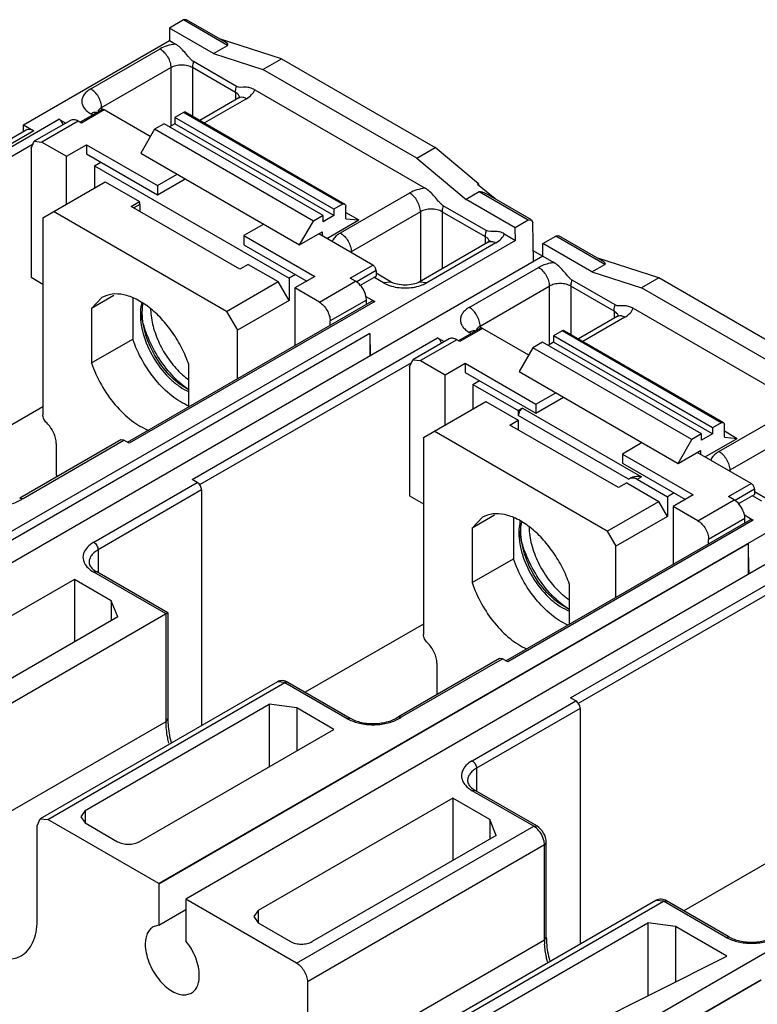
# Model space of a CAD drawing. Header units: millimetres. Extents: x 20 to 157, y 25 to 223.
# Tile 5 of 6: x 72 to 120, y 159 to 223. Entities that reach past the tile are written whole.
import ezdxf

# ---------------------------------------------------------------- set-up
doc = ezdxf.new("R2010")
doc.units = ezdxf.units.MM
doc.header["$LTSCALE"] = 16.09879
doc.layers.get('0').update_dxf_attribs({"linetype": 'CONTINUOUS'})

msp = doc.modelspace()

# ---------------------------------------------------------------- linework, layer by layer
at = {"color": 7, "linetype": 'Continuous'}
for p, q in [((82.883, 223.028), (81.964, 222.497)), ((83.083, 223.048), (82.883, 223.028)), ((85.755, 221.37), (82.883, 223.028)), ((85.582, 221.605), (83.083, 223.048)), ((81.964, 222.497), (81.964, 221.677)), ((84.836, 220.839), (81.964, 222.497)), ((72.418, 216.166), (81.964, 221.677)), ((81.964, 221.677), (82.353, 221.453)), ((89.278, 220.492), (85.291, 221.773)), ((76.817, 218.526), (81.342, 221.138)), ((84.836, 220.839), (85.755, 221.37)), ((84.836, 220.839), (88.076, 219.798)), ((86.35, 218.684), (83.535, 220.31)), ((88.076, 219.798), (89.278, 220.492)), ((89.278, 220.492), (99.333, 214.687)), ((77.524, 217.301), (82.049, 219.914)), ((82.049, 219.914), (82.049, 216.09)), ((83.464, 219.913), (83.464, 216.749)), ((86.28, 218.288), (83.464, 219.913)), ((98.131, 213.993), (88.076, 219.798)), ((86.28, 218.288), (86.28, 217.809)), ((87.532, 218.463), (98.675, 212.03)), ((86.487, 217.929), (83.953, 216.466)), ((86.987, 217.879), (84.246, 216.297)), ((86.487, 217.929), (86.582, 217.994)), ((77.538, 217.164), (76.116, 216.342)), ((77.688, 217.149), (76.203, 216.291)), ((77.524, 217.301), (77.524, 217.149)), ((80.704, 215.408), (77.688, 217.149)), ((82.886, 216.981), (82.32, 216.655)), ((93.28, 210.98), (82.886, 216.981)), ((83.036, 216.996), (93.43, 210.995)), ((58.685, 207.275), (74.736, 216.542)), ((75.491, 216.463), (73.123, 215.096)), ((75.991, 216.414), (73.623, 215.046)), ((74.736, 216.542), (75.182, 216.285)), ((76.203, 216.291), (75.991, 216.414)), ((76.943, 216.82), (76.817, 216.892)), ((82.32, 216.655), (82.32, 216.246)), ((92.714, 210.654), (82.32, 216.655)), ((72.589, 215.829), (34.052, 193.579)), ((73.089, 215.779), (34.552, 193.53)), ((72.418, 215.73), (72.418, 216.166)), ((72.418, 216.166), (73.089, 215.779)), ((80.976, 215.879), (80.078, 214.324)), ((81.613, 216.246), (80.976, 215.879)), ((91.371, 209.878), (80.976, 215.879)), ((92.007, 210.245), (81.613, 216.246)), ((82.32, 216.246), (81.966, 216.042)), ((92.714, 210.245), (82.32, 216.246)), ((72.915, 214.638), (73.123, 215.096)), ((73.123, 215.096), (73.623, 215.046)), ((73.623, 215.046), (75.231, 214.117)), ((73.038, 214.909), (59.186, 206.912)), ((72.915, 214.638), (72.915, 206.203)), ((75.231, 214.117), (76.539, 214.873)), ((76.539, 214.873), (76.539, 214.277)), ((76.539, 214.873), (81.171, 212.199)), ((98.131, 213.993), (99.333, 214.687)), ((102.171, 212.322), (99.333, 214.687)), ((75.231, 210.99), (75.231, 214.117)), ((76.539, 214.277), (81.171, 211.603)), ((80.078, 214.324), (90.473, 208.322)), ((98.131, 213.993), (101.37, 211.293)), ((77.052, 213.491), (77.476, 213.736)), ((77.052, 213.491), (77.052, 212.042)), ((77.052, 213.491), (89.78, 206.142)), ((81.171, 212.199), (82.465, 212.946)), ((81.171, 211.603), (82.981, 212.648)), ((73.679, 210.094), (77.759, 212.45)), ((77.759, 212.45), (80.004, 211.154)), ((81.171, 212.199), (81.171, 211.603)), ((102.171, 212.322), (102.101, 212.281)), ((103.249, 211.324), (102.101, 212.281)), ((102.171, 212.322), (102.171, 212.222)), ((93.139, 209.102), (97.668, 211.717)), ((102.219, 211.783), (101.37, 211.293)), ((104.573, 209.444), (101.37, 211.293)), ((105.422, 209.934), (102.219, 211.783)), ((105.624, 209.953), (102.793, 211.587)), ((79.459, 210.84), (80.004, 211.154)), ((86.567, 206.736), (79.459, 210.84)), ((80.022, 210.96), (79.637, 210.737)), ((80.022, 210.96), (80.022, 210.515)), ((93.28, 210.98), (92.714, 210.654)), ((92.714, 210.654), (92.714, 210.245)), ((93.492, 210.035), (93.492, 210.858)), ((102.672, 209.261), (99.856, 210.887)), ((73.679, 210.094), (73.679, 197.216)), ((85.7, 203.971), (74.386, 210.502)), ((92.007, 210.245), (91.371, 209.878)), ((92.714, 210.245), (92.007, 209.837)), ((92.007, 209.837), (92.007, 210.245)), ((92.241, 208.747), (94.34, 209.959)), ((93.492, 210.448), (94.34, 209.959)), ((93.492, 210.035), (94.34, 209.959)), ((98.371, 210.49), (93.846, 207.877)), ((98.371, 210.49), (98.365, 205.94)), ((99.785, 210.49), (99.784, 206.759)), ((99.785, 210.49), (102.601, 208.865)), ((105.422, 209.934), (104.573, 209.444)), ((105.422, 209.934), (105.624, 209.953)), ((105.624, 209.953), (105.712, 209.767)), ((88.122, 209.68), (86.828, 208.933)), ((90.473, 208.322), (91.371, 209.878)), ((104.592, 208.613), (104.573, 209.444)), ((105.769, 207.237), (105.712, 209.767)), ((104.592, 208.613), (56.509, 180.853)), ((86.828, 208.933), (86.828, 208.337)), ((86.828, 208.933), (91.459, 206.259)), ((90.473, 208.322), (91.937, 209.168)), ((95.256, 207.006), (91.725, 209.045)), ((91.937, 209.168), (91.937, 208.923)), ((102.601, 208.865), (102.601, 208.386)), ((103.853, 209.04), (104.592, 208.613)), ((106.371, 208.407), (107.221, 208.895)), ((107.421, 208.915), (107.221, 208.895)), ((110.434, 207.041), (107.221, 208.895)), ((110.26, 207.276), (107.421, 208.915)), ((86.828, 208.337), (90.943, 205.961)), ((102.809, 208.506), (98.283, 205.893)), ((103.308, 208.455), (98.783, 205.843)), ((106.371, 207.587), (106.371, 208.407)), ((109.585, 206.551), (106.371, 208.407)), ((106.373, 207.585), (58.29, 179.825)), ((93.846, 207.877), (93.846, 207.82)), ((105.753, 207.943), (107.102, 207.164)), ((113.956, 206.163), (109.969, 207.444)), ((87.111, 207.051), (86.567, 206.736)), ((87.111, 207.051), (89.073, 205.918)), ((93.771, 206.149), (95.256, 207.006)), ((101.566, 204.237), (106.09, 206.849)), ((109.585, 206.551), (110.434, 207.041)), ((72.915, 206.203), (73.679, 205.763)), ((90.204, 206.387), (89.78, 206.142)), ((89.78, 206.142), (89.78, 204.693)), ((91.459, 206.259), (90.151, 205.504)), ((94.129, 205.942), (93.771, 206.149)), ((95.468, 206.639), (94.162, 205.885)), ((94.406, 205.675), (95.468, 206.288)), ((95.954, 205.844), (95.327, 206.206)), ((95.468, 206.639), (95.468, 206.288)), ((96.455, 205.893), (95.468, 206.463)), ((109.585, 206.551), (112.825, 205.51)), ((113.956, 206.163), (112.825, 205.51)), ((124.011, 200.358), (113.956, 206.163)), ((85.7, 203.971), (89.073, 205.918)), ((89.78, 204.693), (89.073, 205.918)), ((90.151, 205.504), (90.151, 201.736)), ((91.76, 204.575), (90.151, 205.504)), ((91.76, 204.575), (94.129, 205.942)), ((96.455, 205.893), (95.955, 205.843)), ((98.783, 205.843), (98.283, 205.893)), ((102.273, 203.012), (106.798, 205.625)), ((106.798, 205.625), (106.798, 201.801)), ((108.213, 205.625), (108.213, 202.461)), ((111.028, 203.999), (108.213, 205.625)), ((111.099, 204.396), (108.283, 206.022)), ((122.88, 199.705), (112.825, 205.51)), ((78.33, 205.014), (76.861, 204.166)), ((77.543, 204.879), (76.861, 204.166)), ((79.562, 204.859), (79.562, 202.166)), ((94.81, 204.953), (95.384, 204.622)), ((76.861, 204.166), (76.861, 200.607)), ((79.215, 195.422), (95.184, 204.642)), ((95.384, 204.622), (79.333, 195.355)), ((89.78, 204.693), (86.407, 202.746)), ((94.836, 204.718), (92.467, 203.35)), ((94.836, 204.441), (94.836, 204.718)), ((95.384, 204.622), (95.184, 204.642)), ((112.28, 204.175), (123.424, 197.741)), ((85.7, 203.971), (86.407, 202.746)), ((111.236, 203.641), (108.702, 202.178)), ((111.736, 203.591), (108.995, 202.009)), ((111.028, 203.999), (111.028, 203.521)), ((111.236, 203.641), (111.33, 203.706)), ((92.467, 203.073), (92.467, 203.35)), ((102.287, 202.875), (100.864, 202.054)), ((102.437, 202.86), (100.952, 202.003)), ((102.273, 203.012), (102.273, 202.86)), ((105.453, 201.119), (102.437, 202.86)), ((95.059, 202.525), (56.522, 180.276)), ((76.861, 200.607), (79.562, 202.166)), ((83.434, 192.987), (99.485, 202.254)), ((86.407, 199.574), (86.407, 202.746)), ((95.059, 202.525), (95.092, 201.072)), ((95.059, 202.525), (95.059, 201.053)), ((100.24, 202.175), (97.871, 200.807)), ((99.485, 202.254), (99.931, 201.996)), ((101.692, 202.531), (101.566, 202.604)), ((107.634, 202.693), (107.069, 202.366)), ((107.069, 202.366), (107.069, 201.958)), ((117.463, 196.365), (107.069, 202.366)), ((118.029, 196.692), (107.634, 202.693)), ((107.784, 202.708), (118.179, 196.707)), ((100.74, 202.125), (98.371, 200.758)), ((100.952, 202.003), (100.74, 202.125)), ((105.725, 201.591), (104.827, 200.035)), ((106.362, 201.958), (105.725, 201.591)), ((116.12, 195.589), (105.725, 201.591)), ((116.756, 195.957), (106.362, 201.958)), ((107.069, 201.958), (106.715, 201.754)), ((117.463, 195.957), (107.069, 201.958)), ((83.225, 197.737), (83.225, 200.492)), ((97.787, 200.62), (83.935, 192.623)), ((97.664, 200.35), (97.871, 200.807)), ((97.664, 200.35), (97.664, 191.915)), ((97.871, 200.807), (98.371, 200.758)), ((98.371, 200.758), (99.98, 199.829)), ((99.98, 199.829), (101.288, 200.584)), ((101.288, 200.584), (101.288, 199.988)), ((101.288, 200.584), (105.92, 197.91)), ((99.98, 196.539), (99.98, 199.829)), ((101.288, 199.988), (105.92, 197.314)), ((104.827, 200.035), (115.222, 194.034)), ((101.801, 199.202), (102.225, 199.447)), ((101.801, 199.202), (101.801, 197.59)), ((101.801, 199.202), (104.771, 197.488)), ((105.92, 197.91), (107.214, 198.657)), ((105.92, 197.314), (107.73, 198.359)), ((73.679, 197.733), (66.094, 193.354)), ((98.569, 195.724), (102.649, 198.08)), ((102.649, 198.08), (104.771, 196.855)), ((105.92, 197.91), (105.92, 197.314)), ((105.054, 197.651), (104.771, 197.488)), ((104.771, 197.488), (104.771, 197.161)), ((111.983, 192.997), (104.771, 197.161)), ((105.054, 197.651), (112.826, 193.163)), ((117.888, 194.814), (122.413, 197.427)), ((104.226, 196.541), (104.771, 196.855)), ((111.315, 192.448), (104.226, 196.541)), ((104.771, 196.855), (104.771, 196.226)), ((118.029, 196.692), (117.463, 196.365)), ((118.241, 195.746), (118.241, 196.569)), ((98.569, 195.724), (98.569, 182.845)), ((110.59, 189.601), (99.276, 196.132)), ((116.756, 195.957), (116.12, 195.589)), ((117.463, 195.957), (116.756, 195.549)), ((116.756, 195.549), (116.756, 195.957)), ((117.463, 196.365), (117.463, 195.957)), ((118.241, 196.16), (119.088, 195.67)), ((118.241, 195.746), (119.088, 195.67)), ((123.12, 196.202), (118.595, 193.589)), ((78.787, 195.574), (72.18, 191.76)), ((72.391, 191.746), (78.987, 195.554)), ((74.563, 195.336), (74.563, 193.27)), ((78.987, 195.554), (78.787, 195.574)), ((79.333, 195.355), (78.987, 195.554)), ((112.871, 195.391), (111.577, 194.644)), ((115.222, 194.034), (116.12, 195.589)), ((116.99, 194.459), (119.088, 195.67)), ((111.577, 194.644), (111.577, 194.048)), ((111.577, 194.644), (116.208, 191.97)), ((115.222, 194.034), (116.685, 194.879)), ((120.005, 192.718), (116.473, 194.757)), ((116.685, 194.879), (116.685, 194.634)), ((129.341, 194.325), (81.258, 166.564)), ((111.577, 194.048), (115.692, 191.672)), ((74.563, 193.27), (74.679, 193.203)), ((131.11, 193.304), (83.026, 165.543)), ((112.544, 193), (112.826, 193.163)), ((118.595, 193.589), (118.595, 193.532)), ((77.008, 188.877), (83.78, 192.787)), ((83.78, 192.787), (83.434, 192.987)), ((111.86, 192.762), (111.315, 192.448)), ((111.86, 192.762), (113.963, 191.548)), ((112.544, 193), (114.529, 191.854)), ((118.52, 191.86), (120.005, 192.718)), ((84.063, 192.297), (77.291, 188.387)), ((84.063, 192.297), (84.063, 176.889)), ((97.664, 191.915), (98.569, 191.392)), ((114.953, 192.099), (114.529, 191.854)), ((116.208, 191.97), (114.9, 191.215)), ((118.878, 191.654), (118.52, 191.86)), ((120.217, 192.35), (118.911, 191.596)), ((119.155, 191.386), (120.217, 191.999)), ((120.703, 191.555), (120.076, 191.918)), ((120.217, 192.35), (120.217, 191.999)), ((121.204, 191.605), (120.217, 192.174)), ((72.167, 191.752), (72.18, 191.76)), ((72.18, 191.76), (72.391, 191.746)), ((110.59, 189.601), (113.963, 191.548)), ((114.529, 190.568), (113.963, 191.548)), ((114.529, 191.854), (114.529, 190.568)), ((116.509, 190.286), (118.878, 191.654)), ((103.22, 190.644), (101.751, 189.796)), ((114.9, 191.215), (114.9, 187.448)), ((116.509, 190.286), (114.9, 191.215)), ((119.558, 190.665), (120.133, 190.333)), ((102.434, 190.509), (101.751, 189.796)), ((103.964, 181.134), (119.933, 190.353)), ((120.133, 190.333), (104.081, 181.066)), ((104.453, 190.488), (104.453, 187.796)), ((114.529, 190.568), (111.156, 188.621)), ((119.585, 190.429), (117.216, 189.062)), ((119.585, 190.152), (119.585, 190.429)), ((120.133, 190.333), (119.933, 190.353)), ((101.751, 189.796), (101.751, 186.237)), ((110.59, 189.601), (111.156, 188.621)), ((119.796, 188.774), (81.259, 166.524)), ((117.216, 188.785), (117.216, 189.062)), ((119.796, 188.774), (119.796, 186.772)), ((77.291, 188.387), (77.291, 186.89)), ((111.156, 185.286), (111.156, 188.621)), ((101.751, 186.237), (104.453, 187.796)), ((108.183, 178.698), (124.234, 187.966)), ((77.208, 186.938), (77.008, 186.918)), ((81.736, 184.188), (77.008, 186.918)), ((81.853, 184.256), (77.208, 186.938)), ((75.741, 186.443), (63.016, 179.096)), ((75.741, 186.443), (75.741, 182.364)), ((78.159, 185.047), (75.741, 186.443)), ((108.115, 183.53), (108.115, 186.122)), ((122.536, 186.332), (108.684, 178.335)), ((78.159, 185.047), (78.159, 183.76)), ((78.576, 184), (78.159, 185.047)), ((81.853, 184.256), (66.234, 175.238)), ((81.736, 177.167), (81.736, 184.188)), ((81.853, 184.256), (81.853, 177.33)), ((78.576, 184), (66.549, 177.057)), ((98.569, 183.526), (90.843, 179.066)), ((103.535, 181.286), (96.929, 177.472)), ((97.14, 177.458), (103.735, 181.266)), ((99.453, 180.966), (99.453, 178.929)), ((103.735, 181.266), (103.535, 181.286)), ((104.081, 181.066), (103.735, 181.266)), ((89.014, 179.747), (73.512, 170.797)), ((74.012, 170.748), (89.509, 179.701)), ((89.509, 179.701), (89.014, 179.747)), ((89.71, 179.72), (89.509, 179.701)), ((89.509, 179.701), (93.579, 177.351)), ((89.71, 179.72), (93.779, 177.371)), ((101.757, 174.589), (108.529, 178.499)), ((108.529, 178.499), (108.183, 178.698)), ((76.454, 171.338), (88.481, 178.282)), ((88.481, 178.282), (88.481, 174.203)), ((90.294, 178.041), (88.481, 178.282)), ((90.294, 178.041), (90.294, 175.249)), ((92.712, 176.645), (90.294, 178.041)), ((108.812, 178.009), (102.04, 174.099)), ((108.812, 178.009), (108.812, 162.6)), ((66.234, 168.217), (81.736, 177.167)), ((81.736, 177.167), (81.853, 177.33)), ((93.579, 177.351), (93.779, 177.371)), ((96.916, 177.463), (96.929, 177.472)), ((96.929, 177.472), (97.14, 177.458)), ((79.987, 169.299), (92.712, 176.645)), ((104.993, 152.861), (143.53, 175.111)), ((102.04, 174.099), (102.04, 172.601)), ((101.957, 172.649), (101.757, 172.629)), ((105.781, 170.306), (101.757, 172.629)), ((105.98, 170.326), (101.957, 172.649)), ((100.49, 172.155), (87.765, 164.808)), ((100.49, 172.155), (100.49, 168.075)), ((102.908, 170.759), (100.49, 172.155)), ((76.454, 171.338), (76.161, 170.93)), ((76.454, 171.338), (76.454, 170.522)), ((73.305, 170.34), (73.512, 170.797)), ((73.512, 170.797), (74.012, 170.748)), ((81.258, 166.564), (74.012, 170.748)), ((76.161, 170.93), (76.454, 170.522)), ((102.908, 170.759), (102.908, 169.472)), ((103.324, 169.712), (102.908, 170.759)), ((73.305, 164.134), (73.305, 170.34)), ((76.454, 170.522), (78.573, 169.299)), ((90.275, 161.358), (105.781, 170.306)), ((105.781, 170.306), (105.98, 170.326)), ((103.324, 169.712), (91.298, 162.768)), ((106.484, 169.084), (90.982, 160.134)), ((106.602, 169.247), (106.484, 169.084)), ((106.484, 162.878), (106.484, 169.084)), ((106.602, 163.041), (106.602, 169.247)), ((123.46, 169.32), (115.592, 164.777)), ((81.258, 166.564), (81.259, 166.524)), ((81.259, 166.524), (81.259, 163.841)), ((83.026, 165.543), (83.026, 162.82)), ((90.275, 161.358), (83.026, 165.543)), ((81.259, 163.841), (83.026, 164.862)), ((113.763, 165.459), (98.261, 156.509)), ((98.761, 156.459), (114.266, 165.407)), ((114.266, 165.407), (113.763, 165.459)), ((114.266, 165.407), (114.466, 165.427)), ((118.327, 163.063), (114.266, 165.407)), ((118.527, 163.082), (114.466, 165.427)), ((87.765, 164.808), (87.472, 164.4)), ((87.472, 164.4), (87.765, 163.991)), ((87.765, 164.808), (87.765, 163.991)), ((81.259, 163.841), (80.893, 163.728)), ((87.765, 163.991), (89.884, 162.768)), ((101.203, 157.05), (113.23, 163.993)), ((113.23, 163.993), (113.23, 159.22)), ((115.042, 163.753), (113.23, 163.993)), ((115.042, 163.753), (115.042, 160.129)), ((118.4, 161.814), (115.042, 163.753)), ((106.484, 162.878), (106.602, 163.041)), ((118.327, 163.063), (118.527, 163.082)), ((90.982, 153.928), (106.484, 162.878)), ((104.326, 154.751), (118.4, 161.814)), ((90.982, 160.134), (90.982, 153.928)), ((120.62, 160.25), (105.7, 151.637)), ((120.642, 160.238), (105.722, 151.624)), ((83.026, 159.285), (83.393, 159.398))]:
    msp.add_line(p, q, dxfattribs=at)
for centre, radius, start, end in [((77.529, 217.367), 0.473, 229.52463, 231.76298), ((77.973, 216.524), 0.897, 120.01019, 122.05214), ((94.285, 207.115), 0.88, 119.96915, 123.71738), ((84.546, 204.183), 3.817, 180.0062, 181.45813), ((83.707, 203.795), 3.65, 178.50255, 180.00475), ((102.722, 202.235), 0.898, 119.98742, 122.04715), ((102.278, 203.079), 0.473, 229.52468, 231.76314), ((119.034, 192.827), 0.879, 119.97162, 123.72813), ((108.456, 189.507), 3.65, 178.50255, 180.00475), ((109.226, 189.894), 3.748, 180.00054, 180.42982), ((856.92, 205.688), 737.323, 181.343346, 181.468179), ((94.773, 179.424), 2.393, 240.04513, 243.97864), ((119.522, 165.136), 2.393, 240.04513, 243.97864), ((111.478, 162.882), 4.994, 180.03978, 183.24763)]:
    msp.add_arc(centre, radius, start, end, dxfattribs=at)
for centre, major_axis, ratio, start_param, end_param in [((84.48, 221.78), (1.305, -0.377), 0.175725, -0.167444, 0.617944), ((103.495, 210.72), (1.293, -1.049), 0.18369, 2.286048, 3.071438), ((109.158, 207.451), (1.305, -0.377), 0.175725, -0.167444, 0.617944)]:
    msp.add_ellipse(centre, major_axis=major_axis, ratio=ratio, start_param=start_param, end_param=end_param, dxfattribs=at)
for points, knots in [([(82.353, 221.453), (82.169, 221.431), (81.819, 221.36), (81.488, 221.223), (81.342, 221.138)], [0, 0, 0, 0, 0.523751, 1, 1, 1, 1]), ([(81.342, 221.138), (81.438, 221.083), (81.629, 220.925), (81.855, 220.618), (82.007, 220.269), (82.049, 220.025), (82.049, 219.914)], [0, 0, 0, 0, 0.227121, 0.499999, 0.772877, 1, 1, 1, 1]), ([(83.535, 220.31), (83.478, 220.343), (83.373, 220.434), (83.188, 220.645), (82.965, 220.922), (82.68, 221.221), (82.465, 221.388), (82.353, 221.453)], [0, 0, 0, 0, 0.119552, 0.248697, 0.510499, 0.765098, 1, 1, 1, 1]), ([(83.535, 220.31), (83.523, 220.275), (83.484, 220.146), (83.464, 220.011), (83.464, 219.913)], [0, 0, 0, 0, 0.276822, 1, 1, 1, 1]), ([(83.464, 219.913), (83.364, 219.971), (83.13, 220.054), (82.756, 220.098), (82.383, 220.054), (82.149, 219.971), (82.049, 219.914)], [0, 0, 0, 0, 0.236741, 0.499963, 0.763414, 1, 1, 1, 1]), ([(76.817, 218.526), (76.729, 218.475), (76.57, 218.365), (76.38, 218.166), (76.259, 217.944), (76.218, 217.709), (76.259, 217.474), (76.38, 217.253), (76.57, 217.053), (76.729, 216.943), (76.817, 216.892)], [0, 0, 0, 0, 0.14477, 0.274566, 0.391136, 0.500005, 0.608872, 0.725438, 0.855228, 1, 1, 1, 1]), ([(77.524, 217.301), (77.524, 217.417), (77.48, 217.661), (77.329, 218.005), (77.107, 218.308), (76.917, 218.468), (76.816, 218.525)], [0, 0, 0, 0, 0.237209, 0.499981, 0.762763, 1, 1, 1, 1]), ([(86.28, 218.288), (86.28, 218.319), (86.286, 218.454), (86.317, 218.587), (86.35, 218.684)], [0, 0, 0, 0, 0.234062, 1, 1, 1, 1]), ([(86.564, 217.956), (86.548, 218.022), (86.471, 218.157), (86.35, 218.247), (86.28, 218.288)], [0, 0, 0, 0, 0.455257, 1, 1, 1, 1]), ([(87.532, 218.463), (87.434, 218.519), (87.236, 218.602), (86.838, 218.653), (86.518, 218.588), (86.35, 218.684)], [0, 0, 0, 0, 0.277735, 0.521911, 1, 1, 1, 1]), ([(86.987, 217.879), (87.113, 217.952), (87.334, 218.115), (87.49, 218.346), (87.532, 218.463)], [0, 0, 0, 0, 0.540967, 1, 1, 1, 1]), ([(86.987, 217.879), (86.916, 217.92), (86.777, 217.98), (86.62, 217.979), (86.556, 217.959)], [0, 0, 0, 0, 0.544955, 1, 1, 1, 1]), ([(77.145, 216.989), (77.119, 216.989), (77.004, 216.982), (76.894, 216.937), (76.817, 216.892)], [0, 0, 0, 0, 0.226367, 1, 1, 1, 1]), ([(77.248, 216.972), (77.223, 216.98), (77.189, 216.986), (77.154, 216.988), (77.145, 216.989)], [0, 0, 0, 0, 0.74307, 1, 1, 1, 1]), ([(77.424, 217.234), (77.408, 217.221), (77.351, 217.172), (77.302, 217.113), (77.276, 217.064)], [0, 0, 0, 0, 0.268411, 1, 1, 1, 1]), ([(77.688, 217.149), (77.664, 217.163), (77.614, 217.183), (77.559, 217.175), (77.538, 217.164)], [0, 0, 0, 0, 0.550038, 1, 1, 1, 1]), ([(83.036, 216.996), (83.015, 217.008), (82.96, 217.016), (82.91, 216.996), (82.886, 216.981)], [0, 0, 0, 0, 0.449963, 1, 1, 1, 1]), ([(75.004, 216.167), (74.984, 216.245), (74.915, 216.389), (74.802, 216.505), (74.736, 216.542)], [0, 0, 0, 0, 0.516907, 1, 1, 1, 1]), ([(75.991, 216.414), (75.909, 216.462), (75.777, 216.514), (75.6, 216.51), (75.524, 216.482), (75.491, 216.463)], [0, 0, 0, 0, 0.547799, 0.781662, 1, 1, 1, 1]), ([(73.089, 215.779), (73.006, 215.827), (72.874, 215.879), (72.697, 215.875), (72.622, 215.848), (72.589, 215.829)], [0, 0, 0, 0, 0.547786, 0.781635, 1, 1, 1, 1]), ([(98.675, 212.03), (98.491, 212.008), (98.143, 211.937), (97.813, 211.801), (97.668, 211.717)], [0, 0, 0, 0, 0.523631, 1, 1, 1, 1]), ([(99.856, 210.887), (99.799, 210.92), (99.694, 211.011), (99.51, 211.222), (99.286, 211.498), (99.001, 211.798), (98.787, 211.965), (98.675, 212.03)], [0, 0, 0, 0, 0.119508, 0.248696, 0.510502, 0.765102, 1, 1, 1, 1]), ([(98.371, 210.49), (98.371, 210.606), (98.328, 210.851), (98.176, 211.194), (97.955, 211.497), (97.765, 211.657), (97.664, 211.715)], [0, 0, 0, 0, 0.23722, 0.500002, 0.762783, 1, 1, 1, 1]), ([(80.022, 210.96), (80.022, 210.975), (80.02, 211.04), (80.012, 211.105), (80.004, 211.154)], [0, 0, 0, 0, 0.240657, 1, 1, 1, 1]), ([(93.28, 210.98), (93.305, 210.994), (93.354, 211.015), (93.41, 211.007), (93.43, 210.995)], [0, 0, 0, 0, 0.550038, 1, 1, 1, 1]), ([(93.43, 210.995), (93.45, 210.983), (93.485, 210.939), (93.492, 210.886), (93.492, 210.858)], [0, 0, 0, 0, 0.44996, 1, 1, 1, 1]), ([(99.785, 210.49), (99.685, 210.548), (99.451, 210.633), (99.078, 210.673), (98.704, 210.633), (98.471, 210.548), (98.371, 210.49)], [0, 0, 0, 0, 0.237257, 0.500061, 0.762833, 1, 1, 1, 1]), ([(99.856, 210.887), (99.845, 210.853), (99.806, 210.724), (99.785, 210.589), (99.785, 210.49)], [0, 0, 0, 0, 0.265147, 1, 1, 1, 1]), ([(102.672, 209.261), (102.661, 209.227), (102.622, 209.099), (102.601, 208.963), (102.601, 208.865)], [0, 0, 0, 0, 0.265148, 1, 1, 1, 1]), ([(103.853, 209.04), (103.756, 209.096), (103.558, 209.178), (103.159, 209.23), (102.839, 209.165), (102.672, 209.261)], [0, 0, 0, 0, 0.277722, 0.521888, 1, 1, 1, 1]), ([(93.139, 209.102), (93.074, 209.065), (92.856, 208.922), (92.669, 208.713), (92.601, 208.538)], [0, 0, 0, 0, 0.282186, 1, 1, 1, 1]), ([(93.139, 209.102), (93.239, 209.044), (93.429, 208.884), (93.651, 208.581), (93.802, 208.238), (93.846, 207.993), (93.846, 207.877)], [0, 0, 0, 0, 0.237218, 0.499999, 0.762781, 1, 1, 1, 1]), ([(102.886, 208.533), (102.87, 208.599), (102.793, 208.733), (102.672, 208.824), (102.601, 208.865)], [0, 0, 0, 0, 0.455223, 1, 1, 1, 1]), ([(103.308, 208.455), (103.435, 208.529), (103.656, 208.691), (103.812, 208.923), (103.853, 209.04)], [0, 0, 0, 0, 0.541008, 1, 1, 1, 1]), ([(102.929, 208.596), (102.931, 208.598), (102.915, 208.579), (102.903, 208.572), (102.86, 208.535), (102.829, 208.517), (102.809, 208.506)], [0, 0, 0, 0, 0.047324, 0.226706, 0.545263, 1, 1, 1, 1]), ([(102.898, 208.541), (102.928, 208.549), (103.071, 208.565), (103.213, 208.511), (103.309, 208.456)], [0, 0, 0, 0, 0.221735, 1, 1, 1, 1]), ([(95.468, 206.639), (95.468, 206.711), (95.419, 206.855), (95.319, 206.97), (95.256, 207.006)], [0, 0, 0, 0, 0.499999, 1, 1, 1, 1]), ([(107.102, 207.164), (107.008, 207.153), (106.658, 207.096), (106.315, 206.979), (106.09, 206.849)], [0, 0, 0, 0, 0.266931, 1, 1, 1, 1]), ([(106.091, 206.85), (106.191, 206.792), (106.381, 206.632), (106.603, 206.329), (106.755, 205.986), (106.798, 205.741), (106.798, 205.625)], [0, 0, 0, 0, 0.237199, 0.499979, 0.762771, 1, 1, 1, 1]), ([(108.283, 206.022), (108.226, 206.054), (108.122, 206.145), (107.937, 206.356), (107.714, 206.633), (107.428, 206.933), (107.214, 207.1), (107.102, 207.164)], [0, 0, 0, 0, 0.119495, 0.248675, 0.510484, 0.765093, 1, 1, 1, 1]), ([(94.81, 204.953), (94.766, 205.159), (94.631, 205.454), (94.369, 205.77), (94.211, 205.895), (94.129, 205.942)], [0, 0, 0, 0, 0.513276, 0.768668, 1, 1, 1, 1]), ([(95.954, 205.844), (95.984, 205.826), (96.113, 205.757), (96.248, 205.701), (96.354, 205.665)], [0, 0, 0, 0, 0.239197, 1, 1, 1, 1]), ([(96.354, 205.665), (96.678, 205.555), (97.369, 205.456), (98.06, 205.555), (98.385, 205.665)], [0, 0, 0, 0, 0.499987, 1, 1, 1, 1]), ([(98.283, 205.893), (98.165, 205.824), (97.861, 205.722), (97.369, 205.67), (96.877, 205.722), (96.574, 205.824), (96.455, 205.893)], [0, 0, 0, 0, 0.218198, 0.500049, 0.781885, 1, 1, 1, 1]), ([(98.385, 205.665), (98.42, 205.677), (98.557, 205.727), (98.69, 205.789), (98.783, 205.843)], [0, 0, 0, 0, 0.2605, 1, 1, 1, 1]), ([(108.212, 205.625), (108.112, 205.683), (107.879, 205.768), (107.505, 205.808), (107.132, 205.768), (106.898, 205.683), (106.798, 205.625)], [0, 0, 0, 0, 0.237217, 0.499988, 0.762765, 1, 1, 1, 1]), ([(108.213, 205.625), (108.213, 205.656), (108.219, 205.791), (108.25, 205.924), (108.283, 206.022)], [0, 0, 0, 0, 0.234065, 1, 1, 1, 1]), ([(83.225, 200.492), (83.1, 200.861), (82.793, 201.588), (82.192, 202.599), (81.473, 203.499), (80.677, 204.238), (79.843, 204.779), (79.013, 205.09), (78.223, 205.148), (77.744, 204.995), (77.543, 204.879)], [0, 0, 0, 0, 0.1473, 0.296878, 0.443111, 0.580807, 0.705847, 0.816079, 0.912431, 1, 1, 1, 1]), ([(94.836, 204.718), (94.836, 204.737), (94.833, 204.816), (94.822, 204.894), (94.81, 204.953)], [0, 0, 0, 0, 0.239073, 1, 1, 1, 1]), ([(80.144, 204.546), (80.131, 204.495), (80.084, 204.279), (80.063, 204.058), (80.058, 203.891)], [0, 0, 0, 0, 0.23912, 1, 1, 1, 1]), ([(80.185, 203.868), (80.185, 203.923), (80.189, 204.131), (80.212, 204.34), (80.242, 204.491)], [0, 0, 0, 0, 0.259907, 1, 1, 1, 1]), ([(91.76, 204.575), (91.86, 204.517), (92.05, 204.357), (92.272, 204.054), (92.424, 203.71), (92.467, 203.466), (92.467, 203.35)], [0, 0, 0, 0, 0.237243, 0.499999, 0.762756, 1, 1, 1, 1]), ([(101.566, 204.237), (101.478, 204.187), (101.319, 204.077), (101.128, 203.877), (101.008, 203.656), (100.966, 203.421), (101.008, 203.186), (101.128, 202.964), (101.319, 202.764), (101.478, 202.655), (101.566, 202.604)], [0, 0, 0, 0, 0.14477, 0.274566, 0.391135, 0.500005, 0.608871, 0.725438, 0.855228, 1, 1, 1, 1]), ([(102.273, 203.012), (102.273, 203.128), (102.229, 203.373), (102.077, 203.716), (101.856, 204.019), (101.666, 204.179), (101.565, 204.237)], [0, 0, 0, 0, 0.237209, 0.499981, 0.762763, 1, 1, 1, 1]), ([(111.029, 203.999), (111.029, 204.031), (111.035, 204.165), (111.066, 204.298), (111.099, 204.396)], [0, 0, 0, 0, 0.234061, 1, 1, 1, 1]), ([(112.28, 204.175), (112.183, 204.231), (111.985, 204.313), (111.586, 204.364), (111.266, 204.299), (111.099, 204.396)], [0, 0, 0, 0, 0.277733, 0.521909, 1, 1, 1, 1]), ([(111.736, 203.591), (111.862, 203.664), (112.083, 203.826), (112.239, 204.058), (112.28, 204.175)], [0, 0, 0, 0, 0.540966, 1, 1, 1, 1]), ([(80.057, 203.795), (80.057, 203.553), (80.105, 203.05), (80.362, 202.02), (80.95, 200.775), (81.803, 199.705), (82.599, 199.054), (83.017, 198.815), (83.226, 198.723)], [0, 0, 0, 0, 0.115887, 0.241515, 0.508074, 0.770159, 0.890541, 1, 1, 1, 1]), ([(83.218, 198.845), (82.821, 199.119), (82.067, 199.798), (81.145, 201.031), (80.45, 202.423), (80.169, 203.419), (80.091, 203.911)], [0, 0, 0, 0, 0.237624, 0.494654, 0.754502, 1, 1, 1, 1]), ([(83.227, 198.855), (82.802, 199.063), (81.988, 199.69), (81.035, 200.924), (80.376, 202.353), (80.185, 203.381), (80.185, 203.868)], [0, 0, 0, 0, 0.232369, 0.494995, 0.760354, 1, 1, 1, 1]), ([(80.73, 204.086), (80.739, 203.724), (80.86, 202.968), (81.268, 201.87), (81.877, 200.831), (82.401, 200.217), (82.687, 199.945)], [0, 0, 0, 0, 0.231886, 0.485827, 0.747267, 1, 1, 1, 1]), ([(111.313, 203.668), (111.297, 203.734), (111.22, 203.868), (111.099, 203.959), (111.028, 203.999)], [0, 0, 0, 0, 0.455246, 1, 1, 1, 1]), ([(111.736, 203.591), (111.665, 203.632), (111.525, 203.692), (111.369, 203.691), (111.304, 203.671)], [0, 0, 0, 0, 0.544954, 1, 1, 1, 1]), ([(102.173, 202.945), (102.157, 202.933), (102.1, 202.884), (102.051, 202.824), (102.025, 202.776)], [0, 0, 0, 0, 0.26841, 1, 1, 1, 1]), ([(102.437, 202.86), (102.412, 202.875), (102.363, 202.895), (102.307, 202.887), (102.287, 202.875)], [0, 0, 0, 0, 0.550038, 1, 1, 1, 1]), ([(83.227, 197.786), (82.83, 197.952), (82.042, 198.447), (81.02, 199.467), (80.155, 200.728), (79.727, 201.677), (79.562, 202.166)], [0, 0, 0, 0, 0.220355, 0.470059, 0.735563, 1, 1, 1, 1]), ([(99.753, 201.878), (99.733, 201.957), (99.664, 202.101), (99.551, 202.216), (99.485, 202.254)], [0, 0, 0, 0, 0.516907, 1, 1, 1, 1]), ([(100.74, 202.125), (100.657, 202.173), (100.525, 202.226), (100.349, 202.221), (100.273, 202.194), (100.24, 202.175)], [0, 0, 0, 0, 0.547799, 0.781662, 1, 1, 1, 1]), ([(101.894, 202.7), (101.868, 202.701), (101.753, 202.693), (101.643, 202.648), (101.566, 202.604)], [0, 0, 0, 0, 0.226366, 1, 1, 1, 1]), ([(101.997, 202.684), (101.972, 202.691), (101.938, 202.698), (101.903, 202.7), (101.894, 202.7)], [0, 0, 0, 0, 0.74307, 1, 1, 1, 1]), ([(107.784, 202.708), (107.764, 202.719), (107.709, 202.728), (107.659, 202.707), (107.634, 202.693)], [0, 0, 0, 0, 0.449963, 1, 1, 1, 1]), ([(76.861, 200.607), (77.03, 200.108), (77.469, 199.14), (78.357, 197.858), (79.405, 196.833), (80.213, 196.346), (80.618, 196.189)], [0, 0, 0, 0, 0.265579, 0.531877, 0.781302, 1, 1, 1, 1]), ([(82.687, 199.945), (82.73, 199.904), (82.901, 199.746), (83.083, 199.6), (83.224, 199.499)], [0, 0, 0, 0, 0.256785, 1, 1, 1, 1]), ([(73.932, 196.678), (73.855, 196.749), (73.737, 196.917), (73.679, 197.118), (73.679, 197.216)], [0, 0, 0, 0, 0.515436, 1, 1, 1, 1]), ([(105.054, 197.651), (104.97, 197.603), (104.837, 197.45), (104.771, 197.258), (104.771, 197.161)], [0, 0, 0, 0, 0.499998, 1, 1, 1, 1]), ([(74.563, 195.336), (74.563, 195.453), (74.527, 195.699), (74.353, 196.174), (74.123, 196.503), (73.932, 196.678)], [0, 0, 0, 0, 0.231041, 0.486011, 1, 1, 1, 1]), ([(118.029, 196.692), (118.054, 196.706), (118.103, 196.726), (118.159, 196.718), (118.179, 196.707)], [0, 0, 0, 0, 0.550038, 1, 1, 1, 1]), ([(118.179, 196.707), (118.199, 196.695), (118.234, 196.651), (118.241, 196.598), (118.241, 196.569)], [0, 0, 0, 0, 0.44996, 1, 1, 1, 1]), ([(117.888, 194.814), (117.823, 194.777), (117.605, 194.634), (117.418, 194.425), (117.35, 194.249)], [0, 0, 0, 0, 0.282191, 1, 1, 1, 1]), ([(117.888, 194.814), (117.988, 194.756), (118.178, 194.596), (118.4, 194.293), (118.551, 193.949), (118.595, 193.705), (118.595, 193.589)], [0, 0, 0, 0, 0.237218, 0.499999, 0.762781, 1, 1, 1, 1]), ([(112.826, 193.163), (112.745, 193.174), (112.583, 193.18), (112.35, 193.157), (112.146, 193.102), (112.026, 193.038), (111.983, 192.997)], [0, 0, 0, 0, 0.280828, 0.550093, 0.79682, 1, 1, 1, 1]), ([(84.063, 192.297), (84.063, 192.394), (83.996, 192.586), (83.864, 192.739), (83.78, 192.787)], [0, 0, 0, 0, 0.500001, 1, 1, 1, 1]), ([(111.983, 192.997), (112.015, 193.028), (112.093, 193.078), (112.236, 193.102), (112.392, 193.075), (112.493, 193.029), (112.544, 193)], [0, 0, 0, 0, 0.220868, 0.45053, 0.70742, 1, 1, 1, 1]), ([(120.217, 192.35), (120.217, 192.423), (120.167, 192.567), (120.068, 192.681), (120.005, 192.718)], [0, 0, 0, 0, 0.499999, 1, 1, 1, 1]), ([(68.975, 191.562), (69.22, 191.443), (69.769, 191.272), (70.633, 191.204), (71.483, 191.315), (72.011, 191.515), (72.239, 191.648)], [0, 0, 0, 0, 0.242475, 0.505494, 0.765551, 1, 1, 1, 1]), ([(72.239, 191.648), (72.252, 191.656), (72.304, 191.687), (72.354, 191.72), (72.391, 191.746)], [0, 0, 0, 0, 0.254999, 1, 1, 1, 1]), ([(119.558, 190.665), (119.515, 190.87), (119.38, 191.166), (119.118, 191.482), (118.959, 191.607), (118.878, 191.654)], [0, 0, 0, 0, 0.513276, 0.768668, 1, 1, 1, 1]), ([(108.115, 186.122), (107.991, 186.491), (107.683, 187.218), (107.082, 188.229), (106.364, 189.128), (105.567, 189.868), (104.734, 190.409), (103.903, 190.72), (103.113, 190.778), (102.634, 190.625), (102.433, 190.509)], [0, 0, 0, 0, 0.1473, 0.296878, 0.443111, 0.580807, 0.705847, 0.816079, 0.912431, 1, 1, 1, 1]), ([(119.585, 190.429), (119.585, 190.448), (119.582, 190.527), (119.571, 190.606), (119.558, 190.665)], [0, 0, 0, 0, 0.239073, 1, 1, 1, 1]), ([(104.893, 190.258), (104.88, 190.207), (104.833, 189.991), (104.812, 189.77), (104.807, 189.602)], [0, 0, 0, 0, 0.23912, 1, 1, 1, 1]), ([(104.933, 189.58), (104.933, 189.634), (104.938, 189.843), (104.961, 190.051), (104.991, 190.203)], [0, 0, 0, 0, 0.259908, 1, 1, 1, 1]), ([(116.509, 190.286), (116.609, 190.228), (116.799, 190.069), (117.021, 189.766), (117.172, 189.422), (117.216, 189.178), (117.216, 189.062)], [0, 0, 0, 0, 0.237243, 0.499999, 0.762756, 1, 1, 1, 1]), ([(104.806, 189.506), (104.806, 189.257), (104.857, 188.737), (105.129, 187.676), (105.749, 186.4), (106.644, 185.318), (107.473, 184.681), (107.905, 184.456), (108.12, 184.376)], [0, 0, 0, 0, 0.116702, 0.2434, 0.511838, 0.773655, 0.892675, 1, 1, 1, 1]), ([(108.11, 184.462), (107.697, 184.727), (106.909, 185.404), (105.944, 186.657), (105.215, 188.086), (104.92, 189.114), (104.84, 189.622)], [0, 0, 0, 0, 0.235388, 0.49232, 0.753315, 1, 1, 1, 1]), ([(108.116, 184.502), (107.907, 184.592), (107.487, 184.831), (106.688, 185.481), (105.831, 186.551), (105.24, 187.8), (104.982, 188.832), (104.933, 189.338), (104.933, 189.58)], [0, 0, 0, 0, 0.109247, 0.229493, 0.491552, 0.758302, 0.884038, 1, 1, 1, 1]), ([(105.478, 189.866), (105.481, 189.488), (105.602, 188.694), (106.032, 187.543), (106.681, 186.461), (107.242, 185.828), (107.548, 185.553)], [0, 0, 0, 0, 0.231347, 0.486199, 0.748381, 1, 1, 1, 1]), ([(77.008, 188.877), (76.859, 188.791), (76.598, 188.6), (76.373, 188.273), (76.303, 188), (76.303, 187.727), (76.381, 187.53), (76.455, 187.415)], [0, 0, 0, 0, 0.292403, 0.541339, 0.65539, 0.767218, 1, 1, 1, 1]), ([(77.008, 188.877), (77.092, 188.829), (77.225, 188.676), (77.291, 188.484), (77.291, 188.387)], [0, 0, 0, 0, 0.499999, 1, 1, 1, 1]), ([(77.291, 188.387), (77.203, 188.337), (77.044, 188.227), (76.854, 188.027), (76.733, 187.806), (76.705, 187.647), (76.705, 187.571)], [0, 0, 0, 0, 0.289537, 0.549109, 0.782251, 1, 1, 1, 1]), ([(76.455, 187.415), (76.486, 187.367), (76.637, 187.168), (76.842, 187.014), (77.008, 186.918)], [0, 0, 0, 0, 0.228448, 1, 1, 1, 1]), ([(76.705, 187.571), (76.705, 187.523), (76.732, 187.379), (76.899, 187.144), (77.09, 187.006), (77.208, 186.938)], [0, 0, 0, 0, 0.16986, 0.512902, 1, 1, 1, 1]), ([(108.012, 183.462), (107.625, 183.637), (106.859, 184.139), (105.867, 185.152), (105.029, 186.392), (104.614, 187.319), (104.453, 187.796)], [0, 0, 0, 0, 0.222199, 0.472197, 0.736819, 1, 1, 1, 1]), ([(101.751, 186.237), (101.913, 185.76), (102.328, 184.832), (103.166, 183.593), (104.158, 182.58), (104.923, 182.078), (105.311, 181.902)], [0, 0, 0, 0, 0.263181, 0.527803, 0.777801, 1, 1, 1, 1]), ([(107.548, 185.553), (107.593, 185.512), (107.774, 185.355), (107.966, 185.211), (108.114, 185.114)], [0, 0, 0, 0, 0.257662, 1, 1, 1, 1]), ([(98.822, 182.308), (98.746, 182.379), (98.627, 182.547), (98.569, 182.748), (98.569, 182.845)], [0, 0, 0, 0, 0.515436, 1, 1, 1, 1]), ([(99.453, 180.966), (99.453, 181.083), (99.418, 181.329), (99.244, 181.804), (99.013, 182.132), (98.822, 182.308)], [0, 0, 0, 0, 0.231041, 0.486011, 1, 1, 1, 1]), ([(89.709, 179.72), (89.604, 179.78), (89.424, 179.841), (89.181, 179.822), (89.066, 179.778), (89.014, 179.747)], [0, 0, 0, 0, 0.499874, 0.749181, 1, 1, 1, 1]), ([(108.812, 178.009), (108.812, 178.106), (108.745, 178.297), (108.613, 178.45), (108.529, 178.499)], [0, 0, 0, 0, 0.500001, 1, 1, 1, 1]), ([(81.927, 175.732), (81.896, 175.854), (81.79, 176.326), (81.736, 176.81), (81.736, 177.167)], [0, 0, 0, 0, 0.262508, 1, 1, 1, 1]), ([(81.853, 177.33), (81.853, 177.21), (81.872, 176.699), (81.964, 176.192), (82.064, 175.813)], [0, 0, 0, 0, 0.234551, 1, 1, 1, 1]), ([(93.724, 177.274), (93.968, 177.154), (94.518, 176.983), (95.382, 176.916), (96.232, 177.026), (96.76, 177.226), (96.987, 177.36)], [0, 0, 0, 0, 0.242475, 0.505494, 0.765551, 1, 1, 1, 1]), ([(93.779, 177.371), (94.003, 177.241), (94.539, 177.058), (95.389, 176.987), (96.217, 177.107), (96.719, 177.321), (96.916, 177.463)], [0, 0, 0, 0, 0.2381, 0.509969, 0.776746, 1, 1, 1, 1]), ([(96.987, 177.36), (97.001, 177.367), (97.052, 177.399), (97.103, 177.432), (97.14, 177.458)], [0, 0, 0, 0, 0.254999, 1, 1, 1, 1]), ([(101.757, 174.589), (101.608, 174.503), (101.347, 174.312), (101.122, 173.985), (101.052, 173.711), (101.051, 173.439), (101.13, 173.242), (101.204, 173.126)], [0, 0, 0, 0, 0.292403, 0.541339, 0.65539, 0.767218, 1, 1, 1, 1]), ([(101.757, 174.589), (101.841, 174.54), (101.973, 174.387), (102.04, 174.196), (102.04, 174.099)], [0, 0, 0, 0, 0.499999, 1, 1, 1, 1]), ([(102.04, 174.099), (101.952, 174.048), (101.793, 173.939), (101.602, 173.739), (101.482, 173.518), (101.454, 173.359), (101.454, 173.283)], [0, 0, 0, 0, 0.289537, 0.549109, 0.782251, 1, 1, 1, 1]), ([(101.454, 173.283), (101.454, 173.235), (101.481, 173.091), (101.648, 172.855), (101.839, 172.717), (101.957, 172.649)], [0, 0, 0, 0, 0.16986, 0.512902, 1, 1, 1, 1]), ([(101.204, 173.126), (101.235, 173.079), (101.386, 172.88), (101.59, 172.725), (101.757, 172.629)], [0, 0, 0, 0, 0.228448, 1, 1, 1, 1]), ([(106.277, 169.78), (106.25, 169.828), (106.138, 170.002), (105.993, 170.158), (105.869, 170.249)], [0, 0, 0, 0, 0.261665, 1, 1, 1, 1]), ([(106.602, 169.247), (106.602, 169.461), (106.466, 169.887), (106.166, 170.218), (105.981, 170.326)], [0, 0, 0, 0, 0.499888, 1, 1, 1, 1]), ([(106.479, 169.189), (106.474, 169.238), (106.439, 169.444), (106.357, 169.642), (106.277, 169.78)], [0, 0, 0, 0, 0.235234, 1, 1, 1, 1]), ([(78.573, 169.299), (78.673, 169.241), (78.906, 169.156), (79.28, 169.116), (79.653, 169.156), (79.886, 169.241), (79.987, 169.299)], [0, 0, 0, 0, 0.237244, 0.500001, 0.762757, 1, 1, 1, 1]), ([(66.234, 168.217), (66.234, 167.789), (66.353, 166.891), (66.799, 165.571), (67.487, 164.3), (68.361, 163.182), (69.349, 162.306), (70.244, 161.817), (70.944, 161.631), (71.426, 161.595), (71.874, 161.661), (72.146, 161.774), (72.269, 161.845)], [0, 0, 0, 0, 0.128693, 0.27028, 0.417438, 0.561779, 0.695448, 0.812711, 0.864674, 0.91251, 0.957138, 1, 1, 1, 1]), ([(114.467, 165.427), (114.361, 165.488), (114.18, 165.552), (113.932, 165.535), (113.816, 165.49), (113.763, 165.459)], [0, 0, 0, 0, 0.500047, 0.749252, 1, 1, 1, 1]), ([(72.269, 161.845), (72.434, 161.94), (72.743, 162.2), (73.071, 162.737), (73.266, 163.399), (73.305, 163.881), (73.305, 164.134)], [0, 0, 0, 0, 0.217784, 0.450917, 0.710308, 1, 1, 1, 1]), ([(80.893, 163.728), (80.81, 163.68), (80.656, 163.551), (80.492, 163.282), (80.394, 162.951), (80.375, 162.71), (80.375, 162.583)], [0, 0, 0, 0, 0.217802, 0.450914, 0.710301, 1, 1, 1, 1]), ([(106.602, 163.041), (106.602, 162.921), (106.621, 162.41), (106.713, 161.903), (106.813, 161.525)], [0, 0, 0, 0, 0.234551, 1, 1, 1, 1]), ([(118.472, 162.985), (118.717, 162.866), (119.267, 162.695), (120.131, 162.628), (120.981, 162.738), (121.509, 162.938), (121.736, 163.071)], [0, 0, 0, 0, 0.242475, 0.505494, 0.765551, 1, 1, 1, 1]), ([(118.527, 163.082), (118.752, 162.953), (119.288, 162.77), (120.138, 162.698), (120.966, 162.818), (121.468, 163.032), (121.665, 163.175)], [0, 0, 0, 0, 0.2381, 0.509969, 0.776746, 1, 1, 1, 1]), ([(80.375, 162.583), (80.375, 162.395), (80.422, 161.999), (80.6, 161.411), (80.879, 160.833), (81.239, 160.303), (81.661, 159.854), (82.219, 159.435), (82.723, 159.258), (83.026, 159.285)], [0, 0, 0, 0, 0.123492, 0.258728, 0.400225, 0.541736, 0.67693, 0.800419, 1, 1, 1, 1]), ([(83.91, 160.542), (83.91, 160.731), (83.864, 161.127), (83.623, 161.92), (83.297, 162.484), (83.026, 162.82)], [0, 0, 0, 0, 0.228316, 0.478263, 1, 1, 1, 1]), ([(89.884, 162.768), (89.984, 162.71), (90.217, 162.626), (90.591, 162.585), (90.964, 162.626), (91.197, 162.71), (91.298, 162.768)], [0, 0, 0, 0, 0.237244, 0.500001, 0.762757, 1, 1, 1, 1]), ([(106.674, 161.449), (106.649, 161.547), (106.563, 161.925), (106.509, 162.312), (106.492, 162.599)], [0, 0, 0, 0, 0.25955, 1, 1, 1, 1]), ([(90.275, 161.358), (90.376, 161.3), (90.566, 161.14), (90.787, 160.837), (90.939, 160.494), (90.982, 160.249), (90.982, 160.134)], [0, 0, 0, 0, 0.237243, 0.499999, 0.762756, 1, 1, 1, 1]), ([(83.393, 159.398), (83.475, 159.445), (83.629, 159.575), (83.794, 159.844), (83.891, 160.175), (83.91, 160.416), (83.91, 160.542)], [0, 0, 0, 0, 0.217802, 0.450914, 0.710301, 1, 1, 1, 1])]:
    msp.add_open_spline(points, degree=3, knots=knots, dxfattribs=at)
for points in [[(86.556, 217.959), (86.532, 217.952), (86.508, 217.941), (86.487, 217.929)], [(77.496, 217.284), (77.471, 217.269), (77.447, 217.252), (77.424, 217.234)], [(102.809, 208.506), (102.837, 208.522), (102.867, 208.534), (102.898, 208.541)], [(111.304, 203.671), (111.281, 203.663), (111.257, 203.653), (111.236, 203.641)], [(102.245, 202.996), (102.22, 202.98), (102.196, 202.963), (102.173, 202.945)], [(105.869, 170.249), (105.84, 170.269), (105.811, 170.288), (105.781, 170.306)], [(106.484, 169.084), (106.484, 169.119), (106.482, 169.154), (106.479, 169.189)]]:
    msp.add_open_spline(points, degree=3, dxfattribs=at)

doc.saveas('drawing.dxf')
